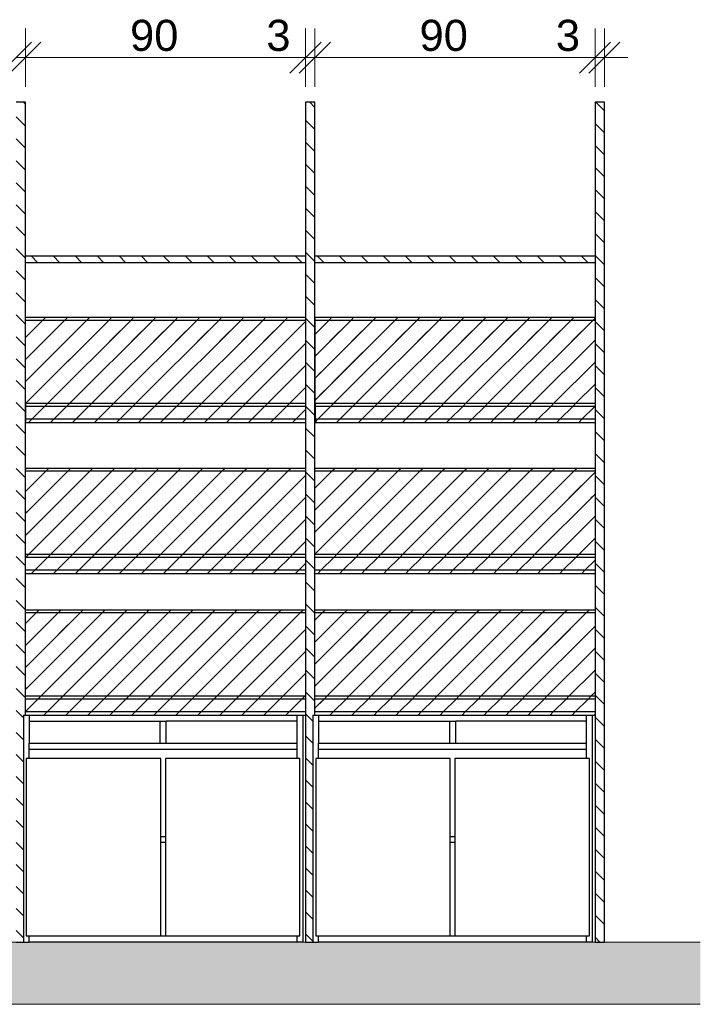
# Model space of a CAD drawing. Header units: millimetres. Extents: x -13153101 to -13141956, y -52871 to -49073.
# Tile 3 of 3: x -13144143 to -13141956, y -52238 to -49073. Entities that reach past the tile are written whole.
import ezdxf

# ---------------------------------------------------------------- set-up
doc = ezdxf.new("R2010")
doc.units = ezdxf.units.MM
doc.header["$MEASUREMENT"] = 0
doc.layers.add('FACADE Meuble 4_4_0', color=7, linetype='Continuous')
doc.layers.add('FACADE Meuble 4_4_BQN 2 COTATIONS PC', color=7, linetype='Continuous')
doc.styles.add('STYLE_GENERE_2', font='txt')
pattern_1 = [(45, (-13243748.614, -52138.29), (-35.35534, 35.35534), [])]
pattern_2 = [(45, (-13243748.614, -52138.29), (-35.35534, 35.35534), [])]
pattern_3 = [(45, (-13243748.614, -52138.29), (-35.35534, 35.35534), [])]
pattern_4 = [(45, (-13243748.614, -52138.29), (-35.35534, 35.35534), [])]
pattern_5 = [(45, (-13243748.614, -52138.29), (-35.35534, 35.35534), [])]
pattern_6 = [(45, (-13243748.614, -52138.29), (-35.35534, 35.35534), [])]
pattern_7 = [(45, (-13243748.614, -52138.29), (-35.35534, 35.35534), [])]
pattern_8 = [(45, (-13243748.614, -52138.29), (-35.35534, 35.35534), [])]

msp = doc.modelspace()

# ---------------------------------------------------------------- hatches: boundary and pattern name
at = {"layer": 'FACADE Meuble 4_4_0', "linetype": 'Continuous', "lineweight": 5}
h = msp.add_hatch(dxfattribs=at)
h.set_pattern_fill('Brique_1_0004', color=1, style=0, pattern_type=2)
h.set_pattern_definition([(135, (-13243748.614, -52038.29), (35.35534, 35.35534), [])])
h.paths.add_polyline_path([(-13144154.4, -52038.3), (-13144131, -52038.3), (-13144131, -51308.3), (-13144124.4, -51308.3), (-13144124.4, -49338.3), (-13144154.4, -49338.3)])
h = msp.add_hatch(dxfattribs=at)
h.set_pattern_fill('Brique_1_0004', color=1, style=0, pattern_type=2)
h.set_pattern_definition([(135, (-13243748.614, -52038.29), (35.35534, 35.35534), [])])
h.paths.add_polyline_path([(-13143224.4, -49338.3), (-13143224.4, -52038.3), (-13143201, -52038.3), (-13143201, -51308.3), (-13143194.4, -51308.3), (-13143194.4, -49338.3)])
h = msp.add_hatch(dxfattribs=at)
h.set_pattern_fill('Brique_1_0004', color=1, style=0, pattern_type=2)
h.set_pattern_definition([(135, (-13243748.614, -52038.29), (35.35534, 35.35534), [])])
h.paths.add_polyline_path([(-13142294.4, -49338.3), (-13142294.4, -52038.3), (-13142264.4, -52038.3), (-13142264.4, -49338.3)])
h = msp.add_hatch(dxfattribs=at)
h.set_pattern_fill('Brique_1_0004', color=1, style=0, pattern_type=2)
h.set_pattern_definition([(135, (-13243748.614, -52013.29), (35.35534, 35.35534), [])])
h.paths.add_polyline_path([(-13144124.4, -49833.3), (-13144124.4, -49853.3), (-13143224.4, -49853.3), (-13143224.4, -49833.3)])
h = msp.add_hatch(dxfattribs=at)
h.set_pattern_fill('Brique_1_0004', color=1, style=0, pattern_type=2)
h.set_pattern_definition([(135, (-13243748.614, -52013.29), (35.35534, 35.35534), [])])
h.paths.add_polyline_path([(-13144124.4, -49833.3), (-13144124.4, -49853.3), (-13144084.4, -49853.3), (-13144084.4, -49833.3)])
h = msp.add_hatch(dxfattribs=at)
h.set_pattern_fill('Brique_1_0004', color=1, style=0, pattern_type=2)
h.set_pattern_definition([(135, (-13243748.614, -52013.29), (35.35534, 35.35534), [])])
h.paths.add_polyline_path([(-13142294.4, -49833.3), (-13143194.4, -49833.3), (-13143194.4, -49853.3), (-13142294.4, -49853.3)])
h = msp.add_hatch(dxfattribs=at)
h.set_pattern_fill('Brique_1_0004', color=1, style=0, pattern_type=2)
h.set_pattern_definition([(135, (-13243748.614, -52013.29), (35.35534, 35.35534), [])])
h.paths.add_polyline_path([(-13143194.4, -49833.3), (-13143194.4, -49853.3), (-13143154.4, -49853.3), (-13143154.4, -49833.3)])
h = msp.add_hatch(dxfattribs=at)
h.set_pattern_fill('Brique_1_0004', color=1, style=0, pattern_type=2)
h.set_pattern_definition(pattern_2)
h.paths.add_polyline_path([(-13144124, -50039.4), (-13143224.4, -50039.4), (-13143224.4, -50029.1), (-13144124, -50029.1)])
h = msp.add_hatch(dxfattribs=at)
h.set_pattern_fill('Brique_1_0004', color=1, style=0, pattern_type=2)
h.set_pattern_definition(pattern_2)
h.paths.add_polyline_path([(-13144124, -50039.4), (-13143224.4, -50039.4), (-13143224.4, -50029.1), (-13144124, -50029.1)])
h = msp.add_hatch(dxfattribs=at)
h.set_pattern_fill('Brique_1_0004', color=1, style=0, pattern_type=2)
h.set_pattern_definition([(45, (-13243748.614, -52138.29), (-35.35534, 35.35534), [])])
h.paths.add_polyline_path([(-13144124, -50039.4), (-13144124, -50306), (-13143224.4, -50306), (-13143224.4, -50039.4)])
h = msp.add_hatch(dxfattribs=at)
h.set_pattern_fill('Brique_1_0004', color=1, style=0, pattern_type=2)
h.set_pattern_definition([(45, (-13243748.614, -52138.29), (-35.35534, 35.35534), [])])
h.paths.add_polyline_path([(-13143224.4, -50039.4), (-13144124, -50039.4), (-13144124, -50306), (-13144118.9, -50306), (-13144118.9, -50268.5), (-13144104, -50289.6), (-13144115.7, -50306), (-13144045.7, -50306), (-13143904.4, -50107.8), (-13143224.4, -50107.8)])
h.paths.add_polyline_path([(-13144118.9, -50107.8), (-13144002.7, -50107.8), (-13143988.6, -50127.7), (-13144074.7, -50248.6), (-13144118.9, -50186.1)], flags=0)
h = msp.add_hatch(dxfattribs=at)
h.set_pattern_fill('Brique_1_0004', color=1, style=0, pattern_type=2)
h.set_pattern_definition(pattern_4)
h.paths.add_polyline_path([(-13143194, -50029.1), (-13143194, -50039.4), (-13142294.4, -50039.4), (-13142294.4, -50029.1)])
h = msp.add_hatch(dxfattribs=at)
h.set_pattern_fill('Brique_1_0004', color=1, style=0, pattern_type=2)
h.set_pattern_definition(pattern_4)
h.paths.add_polyline_path([(-13143194, -50029.1), (-13143194, -50039.4), (-13142294.4, -50039.4), (-13142294.4, -50029.1)])
h = msp.add_hatch(dxfattribs=at)
h.set_pattern_fill('Brique_1_0004', color=1, style=0, pattern_type=2)
h.set_pattern_definition([(45, (-13243748.614, -52138.29), (-35.35534, 35.35534), [])])
h.paths.add_polyline_path([(-13143194, -50039.4), (-13143194, -50306), (-13142294.4, -50306), (-13142294.4, -50039.4)])
h = msp.add_hatch(dxfattribs=at)
h.set_pattern_fill('Brique_1_0004', color=1, style=0, pattern_type=2)
h.set_pattern_definition(pattern_7)
h.paths.add_polyline_path([(-13142294.4, -50039.4), (-13143194, -50039.4), (-13143194, -50306), (-13143188.9, -50306), (-13143188.9, -50268.5), (-13143174, -50289.6), (-13143185.7, -50306), (-13143115.7, -50306), (-13142974.4, -50107.8), (-13142294.4, -50107.8)])
h.paths.add_polyline_path([(-13143188.9, -50186.1), (-13143188.9, -50107.8), (-13143072.7, -50107.8), (-13143058.6, -50127.7), (-13143144.7, -50248.6)], flags=0)
h = msp.add_hatch(dxfattribs=at)
h.set_pattern_fill('Brique_1_0004', color=1, style=0, pattern_type=2)
h.set_pattern_definition([(45, (-13243748.614, -52138.29), (-35.35534, 35.35534), [])])
h.paths.add_polyline_path([(-13144124, -50316.3), (-13143224.4, -50316.3), (-13143224.4, -50306), (-13144124, -50306)])
h = msp.add_hatch(dxfattribs=at)
h.set_pattern_fill('Brique_1_0004', color=1, style=0, pattern_type=2)
h.set_pattern_definition([(45, (-13243748.614, -52138.29), (-35.35534, 35.35534), [])])
h.paths.add_polyline_path([(-13144124, -50306), (-13144124, -50316.3), (-13144104.4, -50316.3), (-13144097.1, -50306)])
h = msp.add_hatch(dxfattribs=at)
h.set_pattern_fill('Brique_1_0004', color=1, style=0, pattern_type=2)
h.set_pattern_definition([(45, (-13243748.614, -52138.29), (-35.35534, 35.35534), [])])
h.paths.add_polyline_path([(-13144124, -50357.5), (-13143224.4, -50357.5), (-13143224.4, -50316.3), (-13144124, -50316.3)])
h = msp.add_hatch(dxfattribs=at)
h.set_pattern_fill('Brique_1_0004', color=1, style=0, pattern_type=2)
h.set_pattern_definition([(45, (-13243748.614, -52138.29), (-35.35534, 35.35534), [])])
h.paths.add_polyline_path([(-13144124, -50316.3), (-13144124, -50357.5), (-13144092.6, -50357.5), (-13144104.4, -50316.3)])
h = msp.add_hatch(dxfattribs=at)
h.set_pattern_fill('Brique_1_0004', color=1, style=0, pattern_type=2)
h.set_pattern_definition([(45, (-13243748.614, -52138.29), (-35.35534, 35.35534), [])])
h.paths.add_polyline_path([(-13143194, -50316.3), (-13142294.4, -50316.3), (-13142294.4, -50306), (-13143194, -50306)])
h = msp.add_hatch(dxfattribs=at)
h.set_pattern_fill('Brique_1_0004', color=1, style=0, pattern_type=2)
h.set_pattern_definition([(45, (-13243748.614, -52138.29), (-35.35534, 35.35534), [])])
h.paths.add_polyline_path([(-13143194, -50306), (-13143194, -50316.3), (-13143174.4, -50316.3), (-13143167.1, -50306)])
h = msp.add_hatch(dxfattribs=at)
h.set_pattern_fill('Brique_1_0004', color=1, style=0, pattern_type=2)
h.set_pattern_definition([(45, (-13243748.614, -52138.29), (-35.35534, 35.35534), [])])
h.paths.add_polyline_path([(-13143194, -50357.5), (-13142294.4, -50357.5), (-13142294.4, -50316.3), (-13143194, -50316.3)])
h = msp.add_hatch(dxfattribs=at)
h.set_pattern_fill('Brique_1_0004', color=1, style=0, pattern_type=2)
h.set_pattern_definition([(45, (-13243748.614, -52138.29), (-35.35534, 35.35534), [])])
h.paths.add_polyline_path([(-13143194, -50316.3), (-13143194, -50357.5), (-13143162.6, -50357.5), (-13143174.4, -50316.3)])
h = msp.add_hatch(dxfattribs=at)
h.set_pattern_fill('Brique_1_0004', color=1, style=0, pattern_type=2)
h.set_pattern_definition([(45, (-13243748.614, -52138.29), (-35.35534, 35.35534), [])])
h.paths.add_polyline_path([(-13144124, -50357.5), (-13144124, -50367.8), (-13143224.4, -50367.8), (-13143224.4, -50357.5)])
h = msp.add_hatch(dxfattribs=at)
h.set_pattern_fill('Brique_1_0004', color=1, style=0, pattern_type=2)
h.set_pattern_definition([(45, (-13243748.614, -52138.29), (-35.35534, 35.35534), [])])
h.paths.add_polyline_path([(-13144124, -50367.8), (-13144089.6, -50367.8), (-13144092.6, -50357.5), (-13144124, -50357.5)])
h = msp.add_hatch(dxfattribs=at)
h.set_pattern_fill('Brique_1_0004', color=1, style=0, pattern_type=2)
h.set_pattern_definition([(45, (-13243748.614, -52138.29), (-35.35534, 35.35534), [])])
h.paths.add_polyline_path([(-13143194, -50357.5), (-13143194, -50367.8), (-13142294.4, -50367.8), (-13142294.4, -50357.5)])
h = msp.add_hatch(dxfattribs=at)
h.set_pattern_fill('Brique_1_0004', color=1, style=0, pattern_type=2)
h.set_pattern_definition(pattern_3)
h.paths.add_polyline_path([(-13143194, -50367.8), (-13143159.6, -50367.8), (-13143162.6, -50357.5), (-13143194, -50357.5)])
h = msp.add_hatch(dxfattribs=at)
h.set_pattern_fill('Brique_1_0004', color=1, style=0, pattern_type=2)
h.set_pattern_definition([(45, (-13243748.614, -52138.29), (-35.35534, 35.35534), [])])
h.paths.add_polyline_path([(-13144124.4, -50524.5), (-13143224.4, -50524.5), (-13143224.4, -50514.2), (-13144124.4, -50514.2)])
h = msp.add_hatch(dxfattribs=at)
h.set_pattern_fill('Brique_1_0004', color=1, style=0, pattern_type=2)
h.set_pattern_definition([(45, (-13243748.614, -52138.29), (-35.35534, 35.35534), [])])
h.paths.add_polyline_path([(-13144124.4, -50524.5), (-13143976.7, -50524.5), (-13143981.9, -50514.2), (-13144124.4, -50514.2)])
h = msp.add_hatch(dxfattribs=at)
h.set_pattern_fill('Brique_1_0004', color=1, style=0, pattern_type=2)
h.set_pattern_definition([(45, (-13243748.614, -52138.29), (-35.35534, 35.35534), [])])
h.paths.add_polyline_path([(-13143957, -50514.2), (-13143951.9, -50524.5), (-13143224.4, -50524.5), (-13143224.4, -50514.2)])
h = msp.add_hatch(dxfattribs=at)
h.set_pattern_fill('Brique_1_0004', color=1, style=0, pattern_type=2)
h.set_pattern_definition(pattern_3)
h.paths.add_polyline_path([(-13143194.4, -50514.2), (-13143194.4, -50524.5), (-13142294.4, -50524.5), (-13142294.4, -50514.2)])
h = msp.add_hatch(dxfattribs=at)
h.set_pattern_fill('Brique_1_0004', color=1, style=0, pattern_type=2)
h.set_pattern_definition([(45, (-13243748.614, -52138.29), (-35.35534, 35.35534), [])])
h.paths.add_polyline_path([(-13143194.4, -50524.5), (-13143046.7, -50524.5), (-13143051.9, -50514.2), (-13143194.4, -50514.2)])
h = msp.add_hatch(dxfattribs=at)
h.set_pattern_fill('Brique_1_0004', color=1, style=0, pattern_type=2)
h.set_pattern_definition([(45, (-13243748.614, -52138.29), (-35.35534, 35.35534), [])])
h.paths.add_polyline_path([(-13142294.4, -50514.2), (-13143027, -50514.2), (-13143021.9, -50524.5), (-13142294.4, -50524.5)])
h = msp.add_hatch(dxfattribs=at)
h.set_pattern_fill('Brique_1_0004', color=1, style=0, pattern_type=2)
h.set_pattern_definition([(45, (-13243748.614, -52138.29), (-35.35534, 35.35534), [])])
h.paths.add_polyline_path([(-13144124.4, -50524.5), (-13144124.4, -50791.1), (-13143224.4, -50791.1), (-13143224.4, -50524.5)])
h = msp.add_hatch(dxfattribs=at)
h.set_pattern_fill('Brique_1_0004', color=1, style=0, pattern_type=2)
h.set_pattern_definition(pattern_8)
h.paths.add_polyline_path([(-13143976.7, -50524.5), (-13144124.4, -50524.5), (-13144124.4, -50791.1), (-13144119.3, -50791.1), (-13144119.3, -50611.2), (-13144116.9, -50611.2), (-13144052.5, -50702.4), (-13144115.7, -50791.1), (-13144045.7, -50791.1), (-13143917.5, -50611.2), (-13143224.4, -50611.2), (-13143224.4, -50524.5), (-13143951.9, -50524.5), (-13143951.9, -50561.2), (-13143969.3, -50585.7), (-13143976.7, -50585.7)])
h.paths.add_polyline_path([(-13144058.7, -50611.2), (-13143987.5, -50611.2), (-13144023.2, -50661.4)], flags=0)
h = msp.add_hatch(dxfattribs=at)
h.set_pattern_fill('Brique_1_0004', color=1, style=0, pattern_type=2)
h.set_pattern_definition([(45, (-13243748.614, -52138.29), (-35.35534, 35.35534), [])])
h.paths.add_polyline_path([(-13143194.4, -50524.5), (-13143194.4, -50791.1), (-13142294.4, -50791.1), (-13142294.4, -50524.5)])
h = msp.add_hatch(dxfattribs=at)
h.set_pattern_fill('Brique_1_0004', color=1, style=0, pattern_type=2)
h.set_pattern_definition(pattern_8)
h.paths.add_polyline_path([(-13143046.7, -50524.5), (-13143194.4, -50524.5), (-13143194.4, -50791.1), (-13143189.3, -50791.1), (-13143189.3, -50611.2), (-13143186.9, -50611.2), (-13143122.5, -50702.4), (-13143185.7, -50791.1), (-13143115.7, -50791.1), (-13142987.5, -50611.2), (-13142294.4, -50611.2), (-13142294.4, -50524.5), (-13143021.9, -50524.5), (-13143021.9, -50561.2), (-13143039.3, -50585.7), (-13143046.7, -50585.7)])
h.paths.add_polyline_path([(-13143093.2, -50661.4), (-13143128.7, -50611.2), (-13143057.5, -50611.2)], flags=0)
h = msp.add_hatch(dxfattribs=at)
h.set_pattern_fill('Brique_1_0004', color=1, style=0, pattern_type=2)
h.set_pattern_definition([(45, (-13243748.614, -52138.29), (-35.35534, 35.35534), [])])
h.paths.add_polyline_path([(-13143224.4, -50801.4), (-13143224.4, -50791.1), (-13144124.4, -50791.1), (-13144124.4, -50801.4)])
h = msp.add_hatch(dxfattribs=at)
h.set_pattern_fill('Brique_1_0004', color=1, style=0, pattern_type=2)
h.set_pattern_definition([(45, (-13243748.614, -52138.29), (-35.35534, 35.35534), [])])
h.paths.add_polyline_path([(-13144124.4, -50791.1), (-13144124.4, -50801.4), (-13144104.4, -50801.4), (-13144097.1, -50791.1)])
h = msp.add_hatch(dxfattribs=at)
h.set_pattern_fill('Brique_1_0004', color=1, style=0, pattern_type=2)
h.set_pattern_definition([(45, (-13243748.614, -52138.29), (-35.35534, 35.35534), [])])
h.paths.add_polyline_path([(-13144124.4, -50801.4), (-13144124.4, -50842.6), (-13143224.4, -50842.6), (-13143224.4, -50801.4)])
h = msp.add_hatch(dxfattribs=at)
h.set_pattern_fill('Brique_1_0004', color=1, style=0, pattern_type=2)
h.set_pattern_definition([(45, (-13243748.614, -52138.29), (-35.35534, 35.35534), [])])
h.paths.add_polyline_path([(-13144124.4, -50842.6), (-13144092.6, -50842.6), (-13144104.4, -50801.4), (-13144124.4, -50801.4)])
h = msp.add_hatch(dxfattribs=at)
h.set_pattern_fill('Brique_1_0004', color=1, style=0, pattern_type=2)
h.set_pattern_definition([(45, (-13243748.614, -52138.29), (-35.35534, 35.35534), [])])
h.paths.add_polyline_path([(-13143194.4, -50801.4), (-13142294.4, -50801.4), (-13142294.4, -50791.1), (-13143194.4, -50791.1)])
h = msp.add_hatch(dxfattribs=at)
h.set_pattern_fill('Brique_1_0004', color=1, style=0, pattern_type=2)
h.set_pattern_definition([(45, (-13243748.614, -52138.29), (-35.35534, 35.35534), [])])
h.paths.add_polyline_path([(-13143194.4, -50791.1), (-13143194.4, -50801.4), (-13143174.4, -50801.4), (-13143167.1, -50791.1)])
h = msp.add_hatch(dxfattribs=at)
h.set_pattern_fill('Brique_1_0004', color=1, style=0, pattern_type=2)
h.set_pattern_definition([(45, (-13243748.614, -52138.29), (-35.35534, 35.35534), [])])
h.paths.add_polyline_path([(-13143194.4, -50801.4), (-13143194.4, -50842.6), (-13142294.4, -50842.6), (-13142294.4, -50801.4)])
h = msp.add_hatch(dxfattribs=at)
h.set_pattern_fill('Brique_1_0004', color=1, style=0, pattern_type=2)
h.set_pattern_definition([(45, (-13243748.614, -52138.29), (-35.35534, 35.35534), [])])
h.paths.add_polyline_path([(-13143194.4, -50842.6), (-13143162.6, -50842.6), (-13143174.4, -50801.4), (-13143194.4, -50801.4)])
h = msp.add_hatch(dxfattribs=at)
h.set_pattern_fill('Brique_1_0004', color=1, style=0, pattern_type=2)
h.set_pattern_definition([(45, (-13243748.614, -52138.29), (-35.35534, 35.35534), [])])
h.paths.add_polyline_path([(-13144124.4, -50842.6), (-13144124.4, -50852.9), (-13143224.4, -50852.9), (-13143224.4, -50842.6)])
h = msp.add_hatch(dxfattribs=at)
h.set_pattern_fill('Brique_1_0004', color=1, style=0, pattern_type=2)
h.set_pattern_definition(pattern_7)
h.paths.add_polyline_path([(-13144124.4, -50852.9), (-13144089.6, -50852.9), (-13144092.6, -50842.6), (-13144124.4, -50842.6)])
h = msp.add_hatch(dxfattribs=at)
h.set_pattern_fill('Brique_1_0004', color=1, style=0, pattern_type=2)
h.set_pattern_definition([(45, (-13243748.614, -52138.29), (-35.35534, 35.35534), [])])
h.paths.add_polyline_path([(-13143194.4, -50852.9), (-13142294.4, -50852.9), (-13142294.4, -50842.6), (-13143194.4, -50842.6)])
h = msp.add_hatch(dxfattribs=at)
h.set_pattern_fill('Brique_1_0004', color=1, style=0, pattern_type=2)
h.set_pattern_definition(pattern_5)
h.paths.add_polyline_path([(-13143194.4, -50842.6), (-13143194.4, -50852.9), (-13143159.6, -50852.9), (-13143162.6, -50842.6)])
h = msp.add_hatch(dxfattribs=at)
h.set_pattern_fill('Brique_1_0004', color=1, style=0, pattern_type=2)
h.set_pattern_definition([(45, (-13243748.614, -52138.29), (-35.35534, 35.35534), [])])
h.paths.add_polyline_path([(-13144124.4, -50979.9), (-13143224.4, -50979.9), (-13143224.4, -50969.6), (-13144124.4, -50969.6)])
h = msp.add_hatch(dxfattribs=at)
h.set_pattern_fill('Brique_1_0004', color=1, style=0, pattern_type=2)
h.set_pattern_definition([(45, (-13243748.614, -52138.29), (-35.35534, 35.35534), [])])
h.paths.add_polyline_path([(-13144124.4, -50979.9), (-13143987.7, -50979.9), (-13143992.8, -50969.6), (-13144124.4, -50969.6)])
h = msp.add_hatch(dxfattribs=at)
h.set_pattern_fill('Brique_1_0004', color=1, style=0, pattern_type=2)
h.set_pattern_definition(pattern_1)
h.paths.add_polyline_path([(-13144124.4, -50979.9), (-13144124.4, -51246.5), (-13143224.4, -51246.5), (-13143224.4, -50979.9)])
h = msp.add_hatch(dxfattribs=at)
h.set_pattern_fill('Brique_1_0004', color=1, style=0, pattern_type=2)
h.set_pattern_definition(pattern_5)
h.paths.add_polyline_path([(-13143987.7, -50979.9), (-13144124.4, -50979.9), (-13144124.4, -51246.5), (-13144119.3, -51246.5), (-13144119.3, -51081.4), (-13144024.9, -51081.4), (-13144011.5, -51100.4), (-13144115.7, -51246.5), (-13144045.7, -51246.5), (-13143928, -51081.4), (-13143224.4, -51081.4), (-13143224.4, -50979.9), (-13143962.8, -50979.9), (-13143962.8, -51032), (-13143979.8, -51055.9), (-13143984.6, -51055.9), (-13143987.7, -51051.7)])
h = msp.add_hatch(dxfattribs=at)
h.set_pattern_fill('Brique_1_0004', color=1, style=0, pattern_type=2)
h.set_pattern_definition([(45, (-13243748.614, -52138.29), (-35.35534, 35.35534), [])])
h.paths.add_polyline_path([(-13143224.4, -50969.6), (-13143967.9, -50969.6), (-13143962.8, -50979.9), (-13143224.4, -50979.9)])
h = msp.add_hatch(dxfattribs=at)
h.set_pattern_fill('Brique_1_0004', color=1, style=0, pattern_type=2)
h.set_pattern_definition([(45, (-13243748.614, -52138.29), (-35.35534, 35.35534), [])])
h.paths.add_polyline_path([(-13143194.4, -50969.6), (-13143194.4, -50979.9), (-13142294.4, -50979.9), (-13142294.4, -50969.6)])
h = msp.add_hatch(dxfattribs=at)
h.set_pattern_fill('Brique_1_0004', color=1, style=0, pattern_type=2)
h.set_pattern_definition([(45, (-13243748.614, -52138.29), (-35.35534, 35.35534), [])])
h.paths.add_polyline_path([(-13143194.4, -50979.9), (-13143057.7, -50979.9), (-13143062.8, -50969.6), (-13143194.4, -50969.6)])
h = msp.add_hatch(dxfattribs=at)
h.set_pattern_fill('Brique_1_0004', color=1, style=0, pattern_type=2)
h.set_pattern_definition([(45, (-13243748.614, -52138.29), (-35.35534, 35.35534), [])])
h.paths.add_polyline_path([(-13143194.4, -50979.9), (-13143194.4, -51246.5), (-13142294.4, -51246.5), (-13142294.4, -50979.9)])
h = msp.add_hatch(dxfattribs=at)
h.set_pattern_fill('Brique_1_0004', color=1, style=0, pattern_type=2)
h.set_pattern_definition([(45, (-13243748.614, -52138.29), (-35.35534, 35.35534), [])])
h.paths.add_polyline_path([(-13143057.7, -50979.9), (-13143194.4, -50979.9), (-13143194.4, -51246.5), (-13143189.3, -51246.5), (-13143189.3, -51081.4), (-13143094.9, -51081.4), (-13143081.5, -51100.4), (-13143185.7, -51246.5), (-13143115.7, -51246.5), (-13142998, -51081.4), (-13142294.4, -51081.4), (-13142294.4, -50979.9), (-13143032.8, -50979.9), (-13143032.8, -51032), (-13143049.8, -51055.9), (-13143054.6, -51055.9), (-13143057.7, -51051.7)])
h = msp.add_hatch(dxfattribs=at)
h.set_pattern_fill('Brique_1_0004', color=1, style=0, pattern_type=2)
h.set_pattern_definition([(45, (-13243748.614, -52138.29), (-35.35534, 35.35534), [])])
h.paths.add_polyline_path([(-13142294.4, -50969.6), (-13143037.9, -50969.6), (-13143032.8, -50979.9), (-13142294.4, -50979.9)])
h = msp.add_hatch(dxfattribs=at)
h.set_pattern_fill('Brique_1_0004', color=1, style=0, pattern_type=2)
h.set_pattern_definition([(45, (-13243748.614, -52138.29), (-35.35534, 35.35534), [])])
h.paths.add_polyline_path([(-13143224.4, -51256.8), (-13143224.4, -51246.5), (-13144124.4, -51246.5), (-13144124.4, -51256.8)])
h = msp.add_hatch(dxfattribs=at)
h.set_pattern_fill('Brique_1_0004', color=1, style=0, pattern_type=2)
h.set_pattern_definition(pattern_6)
h.paths.add_polyline_path([(-13144124.4, -51246.5), (-13144124.4, -51256.8), (-13144104.4, -51256.8), (-13144097.1, -51246.5)])
h = msp.add_hatch(dxfattribs=at)
h.set_pattern_fill('Brique_1_0004', color=1, style=0, pattern_type=2)
h.set_pattern_definition([(45, (-13243748.614, -52138.29), (-35.35534, 35.35534), [])])
h.paths.add_polyline_path([(-13143194.4, -51246.5), (-13143194.4, -51256.8), (-13142294.4, -51256.8), (-13142294.4, -51246.5)])
h = msp.add_hatch(dxfattribs=at)
h.set_pattern_fill('Brique_1_0004', color=1, style=0, pattern_type=2)
h.set_pattern_definition(pattern_1)
h.paths.add_polyline_path([(-13143194.4, -51246.5), (-13143194.4, -51256.8), (-13143174.4, -51256.8), (-13143167.1, -51246.5)])
h = msp.add_hatch(dxfattribs=at)
h.set_pattern_fill('Brique_1_0004', color=1, style=0, pattern_type=2)
h.set_pattern_definition([(45, (-13243748.614, -52138.29), (-35.35534, 35.35534), [])])
h.paths.add_polyline_path([(-13144124.4, -51298), (-13143224.4, -51298), (-13143224.4, -51256.8), (-13144124.4, -51256.8)])
h = msp.add_hatch(dxfattribs=at)
h.set_pattern_fill('Brique_1_0004', color=1, style=0, pattern_type=2)
h.set_pattern_definition([(45, (-13243748.614, -52138.29), (-35.35534, 35.35534), [])])
h.paths.add_polyline_path([(-13144124.4, -51256.8), (-13144124.4, -51298), (-13144092.6, -51298), (-13144104.4, -51256.8)])
h = msp.add_hatch(dxfattribs=at)
h.set_pattern_fill('Brique_1_0004', color=1, style=0, pattern_type=2)
h.set_pattern_definition([(45, (-13243748.614, -52138.29), (-35.35534, 35.35534), [])])
h.paths.add_polyline_path([(-13143194.4, -51298), (-13142294.4, -51298), (-13142294.4, -51256.8), (-13143194.4, -51256.8)])
h = msp.add_hatch(dxfattribs=at)
h.set_pattern_fill('Brique_1_0004', color=1, style=0, pattern_type=2)
h.set_pattern_definition([(45, (-13243748.614, -52138.29), (-35.35534, 35.35534), [])])
h.paths.add_polyline_path([(-13143194.4, -51256.8), (-13143194.4, -51298), (-13143162.6, -51298), (-13143174.4, -51256.8)])
h = msp.add_hatch(dxfattribs=at)
h.set_pattern_fill('Brique_1_0004', color=1, style=0, pattern_type=2)
h.set_pattern_definition([(45, (-13243748.614, -52138.29), (-35.35534, 35.35534), [])])
h.paths.add_polyline_path([(-13143224.4, -51298), (-13144124.4, -51298), (-13144124.4, -51308.3), (-13143224.4, -51308.3)])
h = msp.add_hatch(dxfattribs=at)
h.set_pattern_fill('Brique_1_0004', color=1, style=0, pattern_type=2)
h.set_pattern_definition([(45, (-13243748.614, -52138.29), (-35.35534, 35.35534), [])])
h.paths.add_polyline_path([(-13144124.4, -51298), (-13144124.4, -51308.3), (-13144089.6, -51308.3), (-13144092.6, -51298)])
h = msp.add_hatch(dxfattribs=at)
h.set_pattern_fill('Brique_1_0004', color=1, style=0, pattern_type=2)
h.set_pattern_definition([(45, (-13243748.614, -52138.29), (-35.35534, 35.35534), [])])
h.paths.add_polyline_path([(-13143194.4, -51308.3), (-13142294.4, -51308.3), (-13142294.4, -51298), (-13143194.4, -51298)])
h = msp.add_hatch(dxfattribs=at)
h.set_pattern_fill('Brique_1_0004', color=1, style=0, pattern_type=2)
h.set_pattern_definition(pattern_6)
h.paths.add_polyline_path([(-13143194.4, -51298), (-13143194.4, -51308.3), (-13143159.6, -51308.3), (-13143162.6, -51298)])
h = msp.add_hatch(dxfattribs=at)
h.set_pattern_fill('Brique_1_0004', color=1, style=0, pattern_type=2)
h.set_pattern_definition([(135, (-13243748.614, -52038.29), (35.35534, 35.35534), [])])
h.paths.add_polyline_path([(-13144154.4, -52038.3), (-13144131, -52038.3), (-13144131, -51353.7), (-13144154.4, -51320.6)])
h = msp.add_hatch(dxfattribs=at)
h.set_pattern_fill('Brique_1_0004', color=1, style=0, pattern_type=2)
h.set_pattern_definition([(135, (-13243748.614, -52038.29), (35.35534, 35.35534), [])])
h.paths.add_polyline_path([(-13143224.4, -52038.3), (-13143201, -52038.3), (-13143201, -51353.7), (-13143224.4, -51320.6)])
h = msp.add_hatch(dxfattribs=at)
h.set_pattern_fill('Brique_1_0004', color=1, style=0, pattern_type=2)
h.set_pattern_definition([(135, (-13243748.614, -52038.29), (35.35534, 35.35534), [])])
h.paths.add_polyline_path([(-13142294.4, -52038.3), (-13142264.4, -52038.3), (-13142264.4, -51363), (-13142294.4, -51320.6)])
at = {"layer": 'FACADE Meuble 4_4_0', "linetype": 'Continuous', "lineweight": 18, "true_color": 0xb3b3b3}
msp.add_hatch(color=253, dxfattribs=at).paths.add_polyline_path([(-13145581.5, -52038.3), (-13145581.5, -52238.3), (-13141956.2, -52238.3), (-13141956.2, -52038.3)])

# ---------------------------------------------------------------- linework, layer by layer
at = {"layer": 'FACADE Meuble 4_4_0', "color": 7, "linetype": 'Continuous', "lineweight": 30}
for p, q in [((-13144124.4, -49338.3), (-13144154.4, -49338.3)), ((-13144124.4, -51308.3), (-13144124.4, -49338.3)), ((-13143224.4, -49338.3), (-13143224.4, -52038.3)), ((-13143194.4, -49338.3), (-13143224.4, -49338.3)), ((-13143194.4, -51308.3), (-13143194.4, -49338.3)), ((-13142294.4, -49338.3), (-13142294.4, -52038.3)), ((-13142264.4, -49338.3), (-13142294.4, -49338.3)), ((-13142264.4, -52038.3), (-13142264.4, -49338.3)), ((-13143224.4, -49833.3), (-13144124.4, -49833.3)), ((-13144124.4, -49853.3), (-13143224.4, -49853.3)), ((-13142294.4, -49833.3), (-13143194.4, -49833.3)), ((-13143194.4, -49853.3), (-13142294.4, -49853.3)), ((-13144124, -50029.1), (-13143224.4, -50029.1)), ((-13144124, -50306), (-13144124, -50029.1)), ((-13143224.4, -50039.4), (-13144124, -50039.4)), ((-13143194, -50029.1), (-13142294.4, -50029.1)), ((-13143194, -50306), (-13143194, -50029.1)), ((-13142294.4, -50039.4), (-13143194, -50039.4)), ((-13144124, -50306), (-13144124, -50316.3)), ((-13144124, -50306), (-13143224.4, -50306)), ((-13144124, -50316.3), (-13144124, -50357.5)), ((-13143224.4, -50316.3), (-13144124, -50316.3)), ((-13143194, -50306), (-13143194, -50316.3)), ((-13143194, -50306), (-13142294.4, -50306)), ((-13143194, -50316.3), (-13143194, -50357.5)), ((-13142294.4, -50316.3), (-13143194, -50316.3)), ((-13143224.4, -50357.5), (-13144124, -50357.5)), ((-13144124, -50357.5), (-13144124, -50367.8)), ((-13143194, -50357.5), (-13143194, -50367.8)), ((-13142294.4, -50357.5), (-13143194, -50357.5)), ((-13144124, -50367.8), (-13143224.4, -50367.8)), ((-13143194, -50367.8), (-13142294.4, -50367.8)), ((-13144124.4, -50514.2), (-13143224.4, -50514.2)), ((-13143194.4, -50514.2), (-13142294.4, -50514.2)), ((-13143224.4, -50524.5), (-13144124.4, -50524.5)), ((-13142294.4, -50524.5), (-13143194.4, -50524.5)), ((-13144124.4, -50791.1), (-13143224.4, -50791.1)), ((-13143224.4, -50801.4), (-13144124.4, -50801.4)), ((-13143194.4, -50791.1), (-13142294.4, -50791.1)), ((-13142294.4, -50801.4), (-13143194.4, -50801.4)), ((-13143224.4, -50842.6), (-13144124.4, -50842.6)), ((-13144124.4, -50852.9), (-13143224.4, -50852.9)), ((-13142294.4, -50842.6), (-13143194.4, -50842.6)), ((-13143194.4, -50852.9), (-13142294.4, -50852.9)), ((-13144124.4, -50969.6), (-13143224.4, -50969.6)), ((-13143224.4, -50979.9), (-13144124.4, -50979.9)), ((-13143194.4, -50969.6), (-13142294.4, -50969.6)), ((-13142294.4, -50979.9), (-13143194.4, -50979.9)), ((-13144124.4, -51246.5), (-13143224.4, -51246.5)), ((-13143194.4, -51246.5), (-13142294.4, -51246.5)), ((-13143224.4, -51256.8), (-13144124.4, -51256.8)), ((-13142294.4, -51256.8), (-13143194.4, -51256.8)), ((-13144131, -51308.3), (-13144131, -52038.3)), ((-13144131, -51308.3), (-13144112.8, -51308.3)), ((-13143224.4, -51298), (-13144124.4, -51298)), ((-13144112.8, -51308.3), (-13144112.8, -51328.3)), ((-13144112.8, -51308.3), (-13143251.3, -51308.3)), ((-13143251.3, -51398.3), (-13143251.3, -51308.3)), ((-13143251.3, -51308.3), (-13143233.1, -51308.3)), ((-13143233.1, -51308.3), (-13143224.4, -51308.3)), ((-13143233.1, -51308.3), (-13143233.1, -52038.3)), ((-13143201, -51308.3), (-13143201, -52038.3)), ((-13143201, -51308.3), (-13143182.8, -51308.3)), ((-13142294.4, -51298), (-13143194.4, -51298)), ((-13143182.8, -51308.3), (-13143182.8, -51328.3)), ((-13143182.8, -51308.3), (-13142321.3, -51308.3)), ((-13142321.3, -51398.3), (-13142321.3, -51308.3)), ((-13142321.3, -51308.3), (-13142303.1, -51308.3)), ((-13142303.1, -51308.3), (-13142294.4, -51308.3)), ((-13142303.1, -51308.3), (-13142303.1, -52038.3)), ((-13144112.8, -51328.3), (-13144112.8, -51398.3)), ((-13144112.8, -51328.3), (-13143692, -51328.3)), ((-13143692, -51328.3), (-13143672, -51328.3)), ((-13143692, -51328.3), (-13143692, -51398.3)), ((-13143672, -51398.3), (-13143672, -51328.3)), ((-13143251.3, -51328.3), (-13143672, -51328.3)), ((-13143182.8, -51328.3), (-13143182.8, -51398.3)), ((-13143182.8, -51328.3), (-13142762, -51328.3)), ((-13142762, -51328.3), (-13142742, -51328.3)), ((-13142762, -51328.3), (-13142762, -51398.3)), ((-13142742, -51398.3), (-13142742, -51328.3)), ((-13142321.3, -51328.3), (-13142742, -51328.3)), ((-13144112.8, -51398.3), (-13143251.3, -51398.3)), ((-13144112.8, -51418.3), (-13144112.8, -51398.3)), ((-13143251.3, -51418.3), (-13143251.3, -51398.3)), ((-13143182.8, -51398.3), (-13142321.3, -51398.3)), ((-13143182.8, -51418.3), (-13143182.8, -51398.3)), ((-13142321.3, -51418.3), (-13142321.3, -51398.3)), ((-13144112.8, -51448.3), (-13144112.8, -51418.3)), ((-13144112.8, -51418.3), (-13143251.3, -51418.3)), ((-13143251.3, -51448.3), (-13143251.3, -51418.3)), ((-13143182.8, -51418.3), (-13142321.3, -51418.3)), ((-13143182.8, -51448.3), (-13143182.8, -51418.3)), ((-13142321.3, -51448.3), (-13142321.3, -51418.3)), ((-13144121.4, -51448.3), (-13144121.4, -52018.3)), ((-13143689.6, -51448.3), (-13144121.4, -51448.3)), ((-13143689.6, -52018.3), (-13143689.6, -51448.3)), ((-13143674.3, -51448.3), (-13143674.3, -52018.3)), ((-13143242.6, -51448.3), (-13143674.3, -51448.3)), ((-13143242.6, -52018.3), (-13143242.6, -51448.3)), ((-13143191.4, -51448.3), (-13143191.4, -52018.3)), ((-13142759.6, -51448.3), (-13143191.4, -51448.3)), ((-13142759.6, -52018.3), (-13142759.6, -51448.3)), ((-13142744.3, -51448.3), (-13142744.3, -52018.3)), ((-13142312.6, -51448.3), (-13142744.3, -51448.3)), ((-13142312.6, -52018.3), (-13142312.6, -51448.3)), ((-13143689.6, -51698.3), (-13143674.3, -51698.3)), ((-13143674.3, -51718.3), (-13143689.6, -51718.3)), ((-13142759.6, -51698.3), (-13142744.3, -51698.3)), ((-13142744.3, -51718.3), (-13142759.6, -51718.3)), ((-13144154.4, -52038.3), (-13144131, -52038.3)), ((-13144131, -52038.3), (-13144112.8, -52038.3)), ((-13144121.4, -52018.3), (-13143689.6, -52018.3)), ((-13144112.8, -52038.3), (-13144112.8, -52018.3)), ((-13143251.3, -52038.3), (-13144112.8, -52038.3)), ((-13143689.6, -52018.3), (-13143674.3, -52018.3)), ((-13143674.3, -52018.3), (-13143242.6, -52018.3)), ((-13143251.3, -52038.3), (-13143251.3, -52018.3)), ((-13143233.1, -52038.3), (-13143251.3, -52038.3)), ((-13143224.4, -52038.3), (-13143201, -52038.3)), ((-13143201, -52038.3), (-13143182.8, -52038.3)), ((-13143191.4, -52018.3), (-13142759.6, -52018.3)), ((-13143182.8, -52038.3), (-13143182.8, -52018.3)), ((-13142321.3, -52038.3), (-13143182.8, -52038.3)), ((-13142759.6, -52018.3), (-13142744.3, -52018.3)), ((-13142744.3, -52018.3), (-13142312.6, -52018.3)), ((-13142321.3, -52038.3), (-13142321.3, -52018.3)), ((-13142303.1, -52038.3), (-13142321.3, -52038.3)), ((-13142294.4, -52038.3), (-13142264.4, -52038.3))]:
    msp.add_line(p, q, dxfattribs=at)
at = {"layer": 'FACADE Meuble 4_4_0', "color": 7, "linetype": 'Continuous', "lineweight": 20, "flags": 128}
for points in [[(-13141956.2, -52038.3), (-13145581.5, -52038.3)], [(-13145581.5, -52238.3), (-13141956.2, -52238.3)]]:
    msp.add_lwpolyline(points, dxfattribs=at)
at = {"layer": 'FACADE Meuble 4_4_BQN 2 COTATIONS PC', "color": 7, "linetype": 'Continuous', "lineweight": 5}
for p, q in [((-13144124.4, -49288.3), (-13144124.4, -49100.8)), ((-13143224.4, -49288.3), (-13143224.4, -49100.8)), ((-13143194.4, -49288.3), (-13143194.4, -49100.8)), ((-13142294.4, -49288.3), (-13142294.4, -49100.8)), ((-13142264.4, -49288.3), (-13142264.4, -49100.8)), ((-13144204.4, -49244.6), (-13144104.4, -49144.6)), ((-13144074.4, -49144.6), (-13144174.4, -49244.6)), ((-13143274.4, -49244.6), (-13143174.4, -49144.6)), ((-13143144.4, -49144.6), (-13143244.4, -49244.6)), ((-13142344.4, -49244.6), (-13142244.4, -49144.6)), ((-13142214.4, -49144.6), (-13142314.4, -49244.6)), ((-13144154.4, -49194.6), (-13144124.4, -49194.6)), ((-13144124.4, -49194.6), (-13143224.4, -49194.6)), ((-13143224.4, -49194.6), (-13143194.4, -49194.6)), ((-13143194.4, -49194.6), (-13142294.4, -49194.6)), ((-13142294.4, -49194.6), (-13142264.4, -49194.6)), ((-13142264.4, -49194.6), (-13142189.4, -49194.6))]:
    msp.add_line(p, q, dxfattribs=at)

# ---------------------------------------------------------------- texts
at = {"layer": 'FACADE Meuble 4_4_BQN 2 COTATIONS PC', "color": 7, "linetype": 'Continuous', "lineweight": 5, "char_height": 100, "attachment_point": 7, "style": 'STYLE_GENERE_2'}
for s, insert, width in [('\\A1;{\\pql;\\fArial Unicode MS|b0|i0|c0|p0;\\W1.000000;90}', (-13143788.2, -49174.6), 151.793), ('\\A1;{\\pql;\\fArial Unicode MS|b0|i0|c0|p0;\\W1.000000;3}', (-13143350.3, -49174.6), 75.896), ('\\A1;{\\pql;\\fArial Unicode MS|b0|i0|c0|p0;\\W1.000000;90}', (-13142858.2, -49174.6), 151.793), ('\\A1;{\\pql;\\fArial Unicode MS|b0|i0|c0|p0;\\W1.000000;3}', (-13142420.3, -49174.6), 75.896)]:
    msp.add_mtext(s, dxfattribs=dict(at, insert=insert, width=width))

doc.saveas('drawing.dxf')
